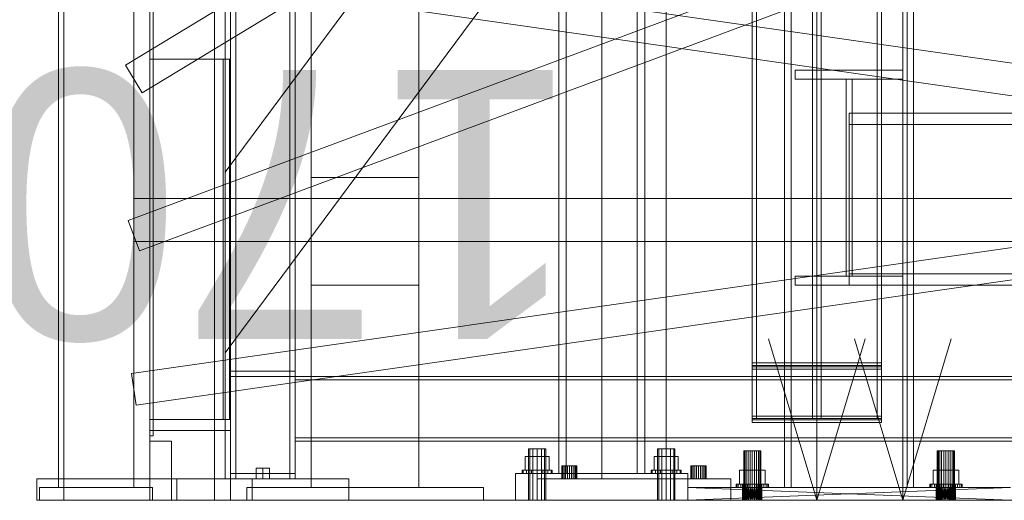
# Model space of a CAD drawing. Header units: millimetres. Extents: x -2233 to 65662, y -50530 to 6847.
# Tile 3 of 256: x -1521 to -606, y -36000 to -35553. Entities that reach past the tile are written whole.
import ezdxf

# ---------------------------------------------------------------- set-up
doc = ezdxf.new("R2010")
doc.units = ezdxf.units.MM
for name, color, linetype, lineweight in [('COTAS_O', 1, 'Continuous', 0), ('frontal_briquetadora', 7, 'Continuous', 0), ('frontal_C01', 7, 'Continuous', 0), ('frontal_C03', 7, 'Continuous', 0), ('frontal_dosificador', 7, 'Continuous', 0), ('frontal_mezcladora', 7, 'Continuous', 0), ('frontal_secador', 7, 'Continuous', 0)]:
    doc.layers.add(name, color=color, linetype=linetype, lineweight=lineweight)
doc.dimstyles.new('R19_100', dxfattribs={"dimtxt": 250, "dimasz": 150, "dimexe": 150, "dimexo": 80, "dimgap": 100, "dimtad": 1, "dimtih": 1, "dimtoh": 1, "dimdsep": 46, "dimcen": 0.09, "dimadec": 0, "dimazin": 0, "dimtfac": 1, "dimtdec": 4, "dimtofl": 0, "dimtmove": 0, "dimatfit": 3, "dimfxl": 1, "dimtolj": 1, "dimtzin": 0, "dimarcsym": 0})

# ---------------------------------------------------------------- blocks, each defined once
blk = doc.blocks.new('DIM_R32_41')
at = {"layer": 'COTAS_O'}
for p, q in [((-1850, -34800), (-1850, -35500)), ((-150, -34800), (-150, -35500)), ((-1850, -35500), (-1700, -35455)), ((-150, -35500), (-300, -35455)), ((-150, -35500), (-1850, -35500)), ((-1850, -35500), (-1700, -35545)), ((-150, -35500), (-300, -35545))]:
    blk.add_line(p, q, dxfattribs=at)
blk.add_text('1700 O', height=250, rotation=180, dxfattribs=at).set_placement((-1000, -35600))
blk = doc.blocks.new('DIM_R32_44')
at = {"layer": 'COTAS_O'}
for p, q in [((-1480, -33670), (-780, -33670)), ((-780, -33670), (-825, -33820)), ((-780, -36000), (-780, -33670)), ((-780, -33670), (-735, -33820)), ((-780, -36000), (-825, -35850)), ((-780, -36000), (-735, -35850)), ((-1480, -36000), (-780, -36000))]:
    blk.add_line(p, q, dxfattribs=at)
blk.add_text('2330 O', height=250, rotation=90, dxfattribs=at).set_placement((-880, -34835))
blk = doc.blocks.new('DIM_R32_45')
at = {"layer": 'COTAS_O'}
for p, q in [((-1480, -35300), (-1330, -35255)), ((490, -35300), (340, -35255)), ((-1480, -36000), (-1480, -35300)), ((-1480, -35300), (490, -35300)), ((-1480, -35300), (-1330, -35345)), ((490, -35300), (340, -35345)), ((490, -36000), (490, -35300))]:
    blk.add_line(p, q, dxfattribs=at)
blk.add_text('1970 O', height=250, dxfattribs=at).set_placement((-495, -35200))
blk = doc.blocks.new('DIM_R32_46')
at = {"layer": 'COTAS_O'}
for p, q in [((-1400, -33000), (-700, -33000)), ((-700, -33000), (-745, -33150)), ((-700, -36000), (-700, -33000)), ((-700, -33000), (-655, -33150)), ((-700, -36000), (-745, -35850)), ((-700, -36000), (-655, -35850)), ((-1400, -36000), (-700, -36000))]:
    blk.add_line(p, q, dxfattribs=at)
blk.add_text('3000 O', height=250, rotation=90, dxfattribs=at).set_placement((-800, -34500))
blk = doc.blocks.new('DIM_R32_47')
at = {"layer": 'COTAS_O'}
for p, q in [((-1400, -35300), (-1250, -35255)), ((1400, -35300), (1250, -35255)), ((-1400, -36000), (-1400, -35300)), ((-1400, -35300), (1400, -35300)), ((-1400, -35300), (-1250, -35345)), ((1400, -35300), (1250, -35345)), ((1400, -36000), (1400, -35300))]:
    blk.add_line(p, q, dxfattribs=at)
blk.add_text('2800 O', height=250, dxfattribs=at).set_placement((0, -35200))

msp = doc.modelspace()

# ---------------------------------------------------------------- linework, layer by layer
at = {"layer": 'frontal_briquetadora'}
for p, q in [((-1480, -35980), (-1480, -34940)), ((-1480, -35980), (-1480, -34950)), ((-1330, -35980), (-1330, -34950)), ((-1330, -35694.962), (-777.418, -34950)), ((-1330, -35862.816), (-720.639, -35041.307)), ((-1330, -35862.816), (-1330, -35694.962)), ((-1505, -36000), (-1505, -35980)), ((-1505, -35980), (-1305, -35980)), ((-1480, -35980), (-1330, -35980)), ((-1305, -36000), (-1305, -35980)), ((-1505, -36000), (-1305, -36000))]:
    msp.add_line(p, q, dxfattribs=at)
at = {"layer": 'frontal_C01'}
for p, q in [((-1020, -35975), (-1020, -33818.588)), ((-1013, -35975), (-1013, -33818.588)), ((-947, -35975), (-947, -33818.588)), ((-940, -35975), (-940, -33818.588)), ((-1046.928, -35952), (-1048, -35952)), ((-1048, -36000), (-1048, -35952)), ((-1044, -35952), (-1046.928, -35952)), ((-1046.928, -36000), (-1046.928, -35952)), ((-1040, -35952), (-1044, -35952)), ((-1044, -36000), (-1044, -35952)), ((-1040, -35952), (-1036, -35952)), ((-1040, -35952), (-1040, -36000)), ((-1036, -35952), (-1033.072, -35952)), ((-1036, -36000), (-1036, -35952)), ((-1033.072, -35952), (-1032, -35952)), ((-1033.072, -36000), (-1033.072, -35952)), ((-1032, -36000), (-1032, -35952)), ((-926.928, -35952), (-928, -35952)), ((-928, -36000), (-928, -35952)), ((-924, -35952), (-926.928, -35952)), ((-926.928, -36000), (-926.928, -35952)), ((-920, -35952), (-924, -35952)), ((-924, -36000), (-924, -35952)), ((-920, -35952), (-916, -35952)), ((-920, -35952), (-920, -36000)), ((-916, -35952), (-913.072, -35952)), ((-916, -36000), (-916, -35952)), ((-913.072, -35952), (-912, -35952)), ((-913.072, -36000), (-913.072, -35952)), ((-912, -36000), (-912, -35952)), ((-1040, -35959.2), (-1051.085, -35959.2)), ((-1051.085, -35972), (-1051.085, -35959.2)), ((-1040, -35959.2), (-1028.915, -35959.2)), ((-1040, -35959.2), (-1040, -35972)), ((-1028.915, -35972), (-1028.915, -35959.2)), ((-920, -35959.2), (-931.085, -35959.2)), ((-931.085, -35972), (-931.085, -35959.2)), ((-920, -35959.2), (-908.915, -35959.2)), ((-920, -35959.2), (-920, -35972)), ((-908.915, -35972), (-908.915, -35959.2)), ((-1060, -35975), (-900, -35975)), ((-1060, -36000), (-1060, -35975)), ((-1052.934, -35972), (-1054, -35972)), ((-1054, -35975), (-1054, -35972)), ((-1052.934, -35975), (-1054, -35975)), ((-1049.899, -35972), (-1052.934, -35972)), ((-1052.934, -35975), (-1052.934, -35972)), ((-1049.899, -35975), (-1052.934, -35975)), ((-1051.085, -35972), (-1040, -35972)), ((-1045.358, -35972), (-1049.899, -35972)), ((-1049.899, -35975), (-1049.899, -35972)), ((-1045.358, -35975), (-1049.899, -35975)), ((-1040, -35972), (-1045.358, -35972)), ((-1045.358, -35975), (-1045.358, -35972)), ((-1045.358, -35975), (-1040, -35975)), ((-1040, -35972), (-1034.642, -35972)), ((-1040, -35972), (-1040, -35975)), ((-1040, -35972), (-1028.915, -35972)), ((-1040, -35975), (-1034.642, -35975)), ((-1034.642, -35972), (-1030.101, -35972)), ((-1034.642, -35975), (-1034.642, -35972)), ((-1034.642, -35975), (-1030.101, -35975)), ((-1030.101, -35972), (-1027.066, -35972)), ((-1030.101, -35975), (-1030.101, -35972)), ((-1030.101, -35975), (-1027.066, -35975)), ((-1027.066, -35972), (-1026, -35972)), ((-1027.066, -35975), (-1027.066, -35972)), ((-1027.066, -35975), (-1026, -35975)), ((-1026, -35975), (-1026, -35972)), ((-1020, -35975), (-1013, -35975)), ((-1013, -35975), (-947, -35975)), ((-947, -35975), (-940, -35975)), ((-932.934, -35972), (-934, -35972)), ((-934, -35975), (-934, -35972)), ((-932.934, -35975), (-934, -35975)), ((-929.899, -35972), (-932.934, -35972)), ((-932.934, -35975), (-932.934, -35972)), ((-929.899, -35975), (-932.934, -35975)), ((-931.085, -35972), (-920, -35972)), ((-925.358, -35972), (-929.899, -35972)), ((-929.899, -35975), (-929.899, -35972)), ((-925.358, -35975), (-929.899, -35975)), ((-920, -35972), (-925.358, -35972)), ((-925.358, -35975), (-925.358, -35972)), ((-925.358, -35975), (-920, -35975)), ((-920, -35972), (-914.642, -35972)), ((-920, -35972), (-920, -35975)), ((-920, -35972), (-908.915, -35972)), ((-920, -35975), (-914.642, -35975)), ((-914.642, -35972), (-910.101, -35972)), ((-914.642, -35975), (-914.642, -35972)), ((-914.642, -35975), (-910.101, -35975)), ((-910.101, -35972), (-907.066, -35972)), ((-910.101, -35975), (-910.101, -35972)), ((-910.101, -35975), (-907.066, -35975)), ((-907.066, -35972), (-906, -35972)), ((-907.066, -35975), (-907.066, -35972)), ((-907.066, -35975), (-906, -35975)), ((-906, -35975), (-906, -35972)), ((-900, -36000), (-900, -35975)), ((-1060, -36000), (-900, -36000)), ((-1046.928, -36000), (-1048, -36000)), ((-1044, -36000), (-1046.928, -36000)), ((-1044, -36000), (-1040, -36000)), ((-1040, -36000), (-1036, -36000)), ((-1036, -36000), (-1033.072, -36000)), ((-1033.072, -36000), (-1032, -36000)), ((-926.928, -36000), (-928, -36000)), ((-924, -36000), (-926.928, -36000)), ((-924, -36000), (-920, -36000)), ((-920, -36000), (-916, -36000)), ((-916, -36000), (-913.072, -36000)), ((-913.072, -36000), (-912, -36000))]:
    msp.add_line(p, q, dxfattribs=at)
at = {"layer": 'frontal_C03'}
for p, q in [((-1485, -35988), (-1485, -33145.961)), ((-1415, -35988), (-1415, -33145.961)), ((-1485, -35988), (-1485, -33824.561)), ((-1415, -35988), (-1415, -33824.561)), ((-1422.787, -35595.6), (1407.213, -33876.74)), ((-1407.213, -35621.241), (1422.787, -33902.381)), ((-1485, -35988), (-1485, -34633.661)), ((-1415, -35988), (-1415, -34633.661)), ((-1420.241, -35740.004), (1409.759, -34684.606)), ((-1409.759, -35768.113), (1420.241, -34712.715)), ((-1485, -35988), (-1485, -35426.891)), ((-1415, -35988), (-1415, -35426.891)), ((-1417.125, -35881.992), (1412.875, -35477.043)), ((1417.125, -35881.992), (-1412.875, -35477.043)), ((1412.875, -35911.689), (-1417.125, -35506.74)), ((-1412.875, -35911.689), (1417.125, -35506.74)), ((-1407.213, -35621.241), (-1422.787, -35595.6)), ((-1415, -35719.294), (1415, -35719.294)), ((-1415, -35759.294), (-1415, -35719.294)), ((-1409.759, -35768.113), (-1420.241, -35740.004)), ((-1415, -35759.294), (1415, -35759.294)), ((-1412.875, -35911.689), (-1417.125, -35881.992)), ((-1502.5, -35988), (-1397.5, -35988)), ((-1502.5, -36000), (-1502.5, -35988)), ((-1485, -35988), (-1415, -35988)), ((-1397.5, -36000), (-1397.5, -35988)), ((-1502.5, -36000), (-1397.5, -36000))]:
    msp.add_line(p, q, dxfattribs=at)
at = {"layer": 'frontal_dosificador'}
for p, q in [((-1250, -35988), (-1250, -33800)), ((-1150, -35988), (-1150, -33800)), ((-1150, -35700), (-1250, -35700)), ((-1250, -35800), (-1250, -35700)), ((-1150, -35800), (-1150, -35700)), ((-1150, -35800), (-1250, -35800)), ((-1090, -35988), (-1310, -35988)), ((-1310, -36000), (-1310, -35988)), ((-1150, -35988), (-1250, -35988)), ((-1090, -36000), (-1090, -35988)), ((-1090, -36000), (-1310, -36000))]:
    msp.add_line(p, q, dxfattribs=at)
at = {"layer": 'frontal_mezcladora'}
for p, q in [((-980, -35980), (-980, -33390)), ((-920, -35980), (-920, -33390)), ((-810, -35988), (-810, -34900)), ((-804, -35988), (-804, -34900)), ((-696, -35988), (-696, -34900)), ((-690, -35988), (-690, -34900)), ((-840, -35872.255), (-840, -35022.255)), ((-840, -35874.749), (-840, -35024.749)), ((-840, -35025.954), (-840, -35875.954)), ((-840, -35028.116), (-840, -35878.116)), ((-836, -35025.954), (-836, -35875.954)), ((-836, -35028.116), (-836, -35878.116)), ((-784, -35875.954), (-784, -35025.954)), ((-784, -35878.116), (-784, -35028.116)), ((-780, -35872.255), (-780, -35022.255)), ((-780, -35874.749), (-780, -35024.749)), ((-780, -35025.954), (-780, -35875.954)), ((-780, -35028.116), (-780, -35878.116)), ((-776, -35025.954), (-776, -35875.954)), ((-776, -35028.116), (-776, -35878.116)), ((-724, -35875.954), (-724, -35025.954)), ((-724, -35878.116), (-724, -35028.116)), ((-720, -35022.255), (-720, -35872.255)), ((-720, -35024.749), (-720, -35874.749)), ((-720, -35875.954), (-720, -35025.954)), ((-720, -35878.116), (-720, -35028.116)), ((-840, -35921.884), (-840, -35071.884)), ((-840, -35924.046), (-840, -35074.046)), ((-836, -35921.884), (-836, -35071.884)), ((-836, -35924.046), (-836, -35074.046)), ((-784, -35071.884), (-784, -35921.884)), ((-784, -35074.046), (-784, -35924.046)), ((-780, -35921.884), (-780, -35071.884)), ((-780, -35924.046), (-780, -35074.046)), ((-776, -35921.884), (-776, -35071.884)), ((-776, -35924.046), (-776, -35074.046)), ((-724, -35071.884), (-724, -35921.884)), ((-724, -35074.046), (-724, -35924.046)), ((-720, -35071.884), (-720, -35921.884)), ((-720, -35074.046), (-720, -35924.046)), ((-840, -35075.251), (-840, -35925.251)), ((-840, -35077.745), (-840, -35927.745)), ((-780, -35075.251), (-780, -35925.251)), ((-780, -35077.745), (-780, -35927.745)), ((-720, -35925.251), (-720, -35075.251)), ((-720, -35927.745), (-720, -35077.745)), ((-800, -35600), (-700, -35600)), ((-800, -35608.5), (-800, -35600)), ((-700, -35608.5), (-700, -35600)), ((-800, -35608.5), (-700, -35608.5)), ((-752.8, -35608.5), (-747.2, -35608.5)), ((-752.8, -35791.5), (-752.8, -35608.5)), ((-747.2, -35791.5), (-747.2, -35608.5)), ((-750, -35640), (750, -35640)), ((-750, -35640), (-750, -35650.5)), ((-750, -35650.5), (750, -35650.5)), ((-750, -35650.5), (-750, -35789.5)), ((-800, -35791.5), (-700, -35791.5)), ((-800, -35800), (-800, -35791.5)), ((-752.8, -35791.5), (-747.2, -35791.5)), ((-750, -35789.5), (750, -35789.5)), ((-750, -35789.5), (-750, -35800)), ((-700, -35800), (-700, -35791.5)), ((-800, -35800), (-700, -35800)), ((-750, -35800), (750, -35800)), ((-780, -35872.255), (-840, -35872.255)), ((-840, -35872.255), (-840, -35875.954)), ((-780, -35874.749), (-840, -35874.749)), ((-840, -35874.749), (-840, -35878.116)), ((-840, -35875.954), (-780, -35875.954)), ((-836, -35875.954), (-840, -35875.954)), ((-840, -35875.954), (-840, -35924.046)), ((-840, -35878.116), (-780, -35878.116)), ((-836, -35878.116), (-840, -35878.116)), ((-840, -35878.116), (-840, -35921.884)), ((-836, -35924.046), (-836, -35875.954)), ((-836, -35921.884), (-836, -35878.116)), ((-780, -35875.954), (-784, -35875.954)), ((-784, -35875.954), (-784, -35924.046)), ((-780, -35878.116), (-784, -35878.116)), ((-784, -35878.116), (-784, -35921.884)), ((-720, -35872.255), (-780, -35872.255)), ((-780, -35872.255), (-780, -35875.954)), ((-720, -35874.749), (-780, -35874.749)), ((-780, -35874.749), (-780, -35878.116)), ((-780, -35875.954), (-720, -35875.954)), ((-776, -35875.954), (-780, -35875.954)), ((-780, -35875.954), (-780, -35924.046)), ((-780, -35878.116), (-720, -35878.116)), ((-776, -35878.116), (-780, -35878.116)), ((-780, -35878.116), (-780, -35921.884)), ((-776, -35924.046), (-776, -35875.954)), ((-776, -35921.884), (-776, -35878.116)), ((-720, -35875.954), (-724, -35875.954)), ((-724, -35875.954), (-724, -35924.046)), ((-720, -35878.116), (-724, -35878.116)), ((-724, -35878.116), (-724, -35921.884)), ((-720, -35875.954), (-720, -35872.255)), ((-720, -35878.116), (-720, -35874.749)), ((-720, -35924.046), (-720, -35875.954)), ((-720, -35921.884), (-720, -35878.116)), ((-780, -35921.884), (-840, -35921.884)), ((-840, -35921.884), (-840, -35925.251)), ((-840, -35921.884), (-836, -35921.884)), ((-780, -35924.046), (-840, -35924.046)), ((-840, -35924.046), (-840, -35927.745)), ((-840, -35924.046), (-836, -35924.046)), ((-840, -35925.251), (-780, -35925.251)), ((-784, -35921.884), (-780, -35921.884)), ((-784, -35924.046), (-780, -35924.046)), ((-720, -35921.884), (-780, -35921.884)), ((-780, -35921.884), (-780, -35925.251)), ((-780, -35921.884), (-776, -35921.884)), ((-720, -35924.046), (-780, -35924.046)), ((-780, -35924.046), (-780, -35927.745)), ((-780, -35924.046), (-776, -35924.046)), ((-780, -35925.251), (-720, -35925.251)), ((-724, -35921.884), (-720, -35921.884)), ((-724, -35924.046), (-720, -35924.046)), ((-720, -35925.251), (-720, -35921.884)), ((-720, -35927.745), (-720, -35924.046)), ((-840, -35927.745), (-780, -35927.745)), ((-780, -35927.745), (-720, -35927.745)), ((-847.727, -35954), (-848, -35954)), ((-848, -36000), (-848, -35954)), ((-846.928, -35954), (-847.727, -35954)), ((-847.727, -36000), (-847.727, -35954)), ((-845.657, -35954), (-846.928, -35954)), ((-846.928, -36000), (-846.928, -35954)), ((-844, -35954), (-845.657, -35954)), ((-845.657, -36000), (-845.657, -35954)), ((-842.071, -35954), (-844, -35954)), ((-844, -36000), (-844, -35954)), ((-840, -35954), (-842.071, -35954)), ((-842.071, -36000), (-842.071, -35954)), ((-840, -35954), (-837.929, -35954)), ((-840, -35954), (-840, -36000)), ((-837.929, -35954), (-836, -35954)), ((-837.929, -36000), (-837.929, -35954)), ((-836, -35954), (-834.343, -35954)), ((-836, -36000), (-836, -35954)), ((-834.343, -35954), (-833.072, -35954)), ((-834.343, -36000), (-834.343, -35954)), ((-833.072, -35954), (-832.273, -35954)), ((-833.072, -36000), (-833.072, -35954)), ((-832.273, -35954), (-832, -35954)), ((-832.273, -36000), (-832.273, -35954)), ((-832, -36000), (-832, -35954)), ((-667.727, -35954), (-668, -35954)), ((-668, -36000), (-668, -35954)), ((-666.928, -35954), (-667.727, -35954)), ((-667.727, -36000), (-667.727, -35954)), ((-665.657, -35954), (-666.928, -35954)), ((-666.928, -36000), (-666.928, -35954)), ((-664, -35954), (-665.657, -35954)), ((-665.657, -36000), (-665.657, -35954)), ((-662.071, -35954), (-664, -35954)), ((-664, -36000), (-664, -35954)), ((-660, -35954), (-662.071, -35954)), ((-662.071, -36000), (-662.071, -35954)), ((-660, -35954), (-657.929, -35954)), ((-660, -35954), (-660, -36000)), ((-657.929, -35954), (-656, -35954)), ((-657.929, -36000), (-657.929, -35954)), ((-656, -35954), (-654.343, -35954)), ((-656, -36000), (-656, -35954)), ((-654.343, -35954), (-653.072, -35954)), ((-654.343, -36000), (-654.343, -35954)), ((-653.072, -35954), (-652.273, -35954)), ((-653.072, -36000), (-653.072, -35954)), ((-652.273, -35954), (-652, -35954)), ((-652.273, -36000), (-652.273, -35954)), ((-652, -36000), (-652, -35954)), ((-1016.761, -35968), (-1017, -35968)), ((-1017, -35980), (-1017, -35968)), ((-1016.062, -35968), (-1016.761, -35968)), ((-1016.761, -35980), (-1016.761, -35968)), ((-1014.95, -35968), (-1016.062, -35968)), ((-1016.062, -35980), (-1016.062, -35968)), ((-1013.5, -35968), (-1014.95, -35968)), ((-1014.95, -35980), (-1014.95, -35968)), ((-1011.812, -35968), (-1013.5, -35968)), ((-1013.5, -35980), (-1013.5, -35968)), ((-1010, -35968), (-1011.812, -35968)), ((-1011.812, -35980), (-1011.812, -35968)), ((-1010, -35968), (-1008.188, -35968)), ((-1010, -35968), (-1010, -35980)), ((-1008.188, -35968), (-1006.5, -35968)), ((-1008.188, -35980), (-1008.188, -35968)), ((-1006.5, -35968), (-1005.05, -35968)), ((-1006.5, -35980), (-1006.5, -35968)), ((-1005.05, -35968), (-1003.938, -35968)), ((-1005.05, -35980), (-1005.05, -35968)), ((-1003.938, -35968), (-1003.239, -35968)), ((-1003.938, -35980), (-1003.938, -35968)), ((-1003.239, -35968), (-1003, -35968)), ((-1003.239, -35980), (-1003.239, -35968)), ((-1003, -35980), (-1003, -35968)), ((-896.761, -35968), (-897, -35968)), ((-897, -35980), (-897, -35968)), ((-896.062, -35968), (-896.761, -35968)), ((-896.761, -35980), (-896.761, -35968)), ((-894.95, -35968), (-896.062, -35968)), ((-896.062, -35980), (-896.062, -35968)), ((-893.5, -35968), (-894.95, -35968)), ((-894.95, -35980), (-894.95, -35968)), ((-891.812, -35968), (-893.5, -35968)), ((-893.5, -35980), (-893.5, -35968)), ((-890, -35968), (-891.812, -35968)), ((-891.812, -35980), (-891.812, -35968)), ((-890, -35968), (-888.188, -35968)), ((-890, -35968), (-890, -35980)), ((-888.188, -35968), (-886.5, -35968)), ((-888.188, -35980), (-888.188, -35968)), ((-886.5, -35968), (-885.05, -35968)), ((-886.5, -35980), (-886.5, -35968)), ((-885.05, -35968), (-883.938, -35968)), ((-885.05, -35980), (-885.05, -35968)), ((-883.938, -35968), (-883.239, -35968)), ((-883.938, -35980), (-883.938, -35968)), ((-883.239, -35968), (-883, -35968)), ((-883.239, -35980), (-883.239, -35968)), ((-883, -35980), (-883, -35968)), ((-1040, -35980), (-860, -35980)), ((-1040, -36000), (-1040, -35980)), ((-1016.761, -35980), (-1017, -35980)), ((-1016.062, -35980), (-1016.761, -35980)), ((-1014.95, -35980), (-1016.062, -35980)), ((-1013.5, -35980), (-1014.95, -35980)), ((-1011.812, -35980), (-1013.5, -35980)), ((-1010, -35980), (-1011.812, -35980)), ((-1008.188, -35980), (-1010, -35980)), ((-1008.188, -35980), (-1006.5, -35980)), ((-1006.5, -35980), (-1005.05, -35980)), ((-1005.05, -35980), (-1003.938, -35980)), ((-1003.938, -35980), (-1003.239, -35980)), ((-1003.239, -35980), (-1003, -35980)), ((-980, -35980), (-920, -35980)), ((-896.761, -35980), (-897, -35980)), ((-896.062, -35980), (-896.761, -35980)), ((-894.95, -35980), (-896.062, -35980)), ((-893.5, -35980), (-894.95, -35980)), ((-891.812, -35980), (-893.5, -35980)), ((-890, -35980), (-891.812, -35980)), ((-888.188, -35980), (-890, -35980)), ((-888.188, -35980), (-886.5, -35980)), ((-886.5, -35980), (-885.05, -35980)), ((-885.05, -35980), (-883.938, -35980)), ((-883.938, -35980), (-883.239, -35980)), ((-883.239, -35980), (-883, -35980)), ((-860, -36000), (-860, -35980)), ((-851.994, -35985), (-851.994, -35972)), ((-851.994, -35972), (-840, -35972)), ((-851.994, -35972), (-846.928, -35972)), ((-840, -35972), (-846.928, -35972)), ((-846.928, -35972), (-846.928, -35985)), ((-828.006, -35972), (-840, -35972)), ((-840, -35972), (-840, -35985)), ((-840, -35972), (-833.072, -35972)), ((-833.072, -35972), (-833.072, -35985)), ((-828.006, -35972), (-833.072, -35972)), ((-828.006, -35985), (-828.006, -35972)), ((-671.994, -35985), (-671.994, -35972)), ((-671.994, -35972), (-660, -35972)), ((-671.994, -35972), (-666.928, -35972)), ((-660, -35972), (-666.928, -35972)), ((-666.928, -35972), (-666.928, -35985)), ((-648.006, -35972), (-660, -35972)), ((-660, -35972), (-660, -35985)), ((-660, -35972), (-653.072, -35972)), ((-653.072, -35972), (-653.072, -35985)), ((-648.006, -35972), (-653.072, -35972)), ((-648.006, -35985), (-648.006, -35972)), ((-660, -35988), (-900, -35988)), ((-900, -35988), (-661.756, -35988)), ((-900, -35988), (-840, -35988)), ((-838.244, -35988), (-900, -35988)), ((-900, -35988), (-841.756, -35988)), ((-600, -35988), (-900, -35988)), ((-900, -35988), (-663.444, -35988)), ((-836.556, -35988), (-900, -35988)), ((-900, -35988), (-843.444, -35988)), ((-900, -35988), (-665, -35988)), ((-835, -35988), (-900, -35988)), ((-900, -35988), (-845, -35988)), ((-900, -35988), (-666.364, -35988)), ((-900, -35988), (-846.364, -35988)), ((-900, -35988), (-667.483, -35988)), ((-900, -35988), (-847.483, -35988)), ((-900, -35988), (-668.315, -35988)), ((-900, -35988), (-848.315, -35988)), ((-900, -35988), (-668.827, -35988)), ((-900, -35988), (-848.827, -35988)), ((-900, -35988), (-669, -35988)), ((-900, -35988), (-849, -35988)), ((-658.244, -35988), (-900, -35988)), ((-900, -36000), (-900, -35988)), ((-600, -36000), (-900, -35988)), ((-900, -36000), (-600, -35988)), ((-855, -35988), (-855, -35985)), ((-855, -35985), (-854.489, -35985)), ((-855, -35985), (-849, -35985)), ((-854.489, -35988), (-855, -35988)), ((-849, -35988), (-855, -35988)), ((-854.489, -35988), (-854.489, -35985)), ((-854.489, -35985), (-852.99, -35985)), ((-854.489, -35985), (-848.693, -35985)), ((-852.99, -35988), (-854.489, -35988)), ((-848.693, -35988), (-854.489, -35988)), ((-852.99, -35988), (-852.99, -35985)), ((-852.99, -35985), (-850.607, -35985)), ((-852.99, -35985), (-847.794, -35985)), ((-850.607, -35988), (-852.99, -35988)), ((-847.794, -35988), (-852.99, -35988)), ((-840, -35985), (-851.994, -35985)), ((-846.928, -35985), (-851.994, -35985)), ((-850.607, -35988), (-850.607, -35985)), ((-850.607, -35985), (-847.5, -35985)), ((-850.607, -35985), (-846.364, -35985)), ((-847.5, -35988), (-850.607, -35988)), ((-846.364, -35988), (-850.607, -35988)), ((-848.693, -35985), (-849, -35985)), ((-849, -35985), (-849, -35988)), ((-849, -35988), (-848.827, -35988)), ((-840, -35988), (-849, -35988)), ((-841.756, -35988), (-849, -35988)), ((-843.444, -35988), (-849, -35988)), ((-845, -35988), (-849, -35988)), ((-846.364, -35988), (-849, -35988)), ((-847.483, -35988), (-849, -35988)), ((-849, -36000), (-848.827, -35988)), ((-849, -36000), (-849, -35988)), ((-848.827, -36000), (-849, -35988)), ((-849, -35988), (-848.693, -35988)), ((-848.827, -35988), (-848.315, -35988)), ((-840, -35988), (-848.827, -35988)), ((-848.827, -36000), (-848.315, -35988)), ((-848.827, -36000), (-848.827, -35988)), ((-848.315, -36000), (-848.827, -35988)), ((-847.794, -35985), (-848.693, -35985)), ((-848.693, -35985), (-848.693, -35988)), ((-848.693, -35988), (-847.794, -35988)), ((-848.315, -35988), (-847.483, -35988)), ((-840, -35988), (-848.315, -35988)), ((-848.315, -36000), (-847.483, -35988)), ((-848.315, -36000), (-848.315, -35988)), ((-847.483, -36000), (-848.315, -35988)), ((-846.364, -35985), (-847.794, -35985)), ((-847.794, -35985), (-847.794, -35988)), ((-847.794, -35988), (-846.364, -35988)), ((-847.5, -35988), (-847.5, -35985)), ((-847.5, -35985), (-843.882, -35985)), ((-847.5, -35985), (-844.5, -35985)), ((-843.882, -35988), (-847.5, -35988)), ((-844.5, -35988), (-847.5, -35988)), ((-847.483, -35988), (-846.364, -35988)), ((-840, -35988), (-847.483, -35988)), ((-847.483, -36000), (-846.364, -35988)), ((-847.483, -36000), (-847.483, -35988)), ((-846.364, -36000), (-847.483, -35988)), ((-846.928, -35985), (-840, -35985)), ((-844.5, -35985), (-846.364, -35985)), ((-846.364, -35985), (-846.364, -35988)), ((-846.364, -35988), (-845, -35988)), ((-840, -35988), (-846.364, -35988)), ((-846.364, -36000), (-845, -35988)), ((-846.364, -36000), (-846.364, -35988)), ((-845, -36000), (-846.364, -35988)), ((-846.364, -35988), (-844.5, -35988)), ((-845, -35988), (-843.444, -35988)), ((-840, -35988), (-845, -35988)), ((-845, -36000), (-843.444, -35988)), ((-845, -36000), (-845, -35988)), ((-843.444, -36000), (-845, -35988)), ((-842.329, -35985), (-844.5, -35985)), ((-844.5, -35985), (-844.5, -35988)), ((-844.5, -35988), (-842.329, -35988)), ((-843.882, -35988), (-843.882, -35985)), ((-843.882, -35985), (-840, -35985)), ((-843.882, -35985), (-842.329, -35985)), ((-840, -35988), (-843.882, -35988)), ((-842.329, -35988), (-843.882, -35988)), ((-843.444, -35988), (-841.756, -35988)), ((-840, -35988), (-843.444, -35988)), ((-843.444, -36000), (-841.756, -35988)), ((-843.444, -36000), (-843.444, -35988)), ((-841.756, -36000), (-843.444, -35988)), ((-840, -35985), (-842.329, -35985)), ((-842.329, -35985), (-842.329, -35988)), ((-842.329, -35988), (-840, -35988)), ((-841.756, -35988), (-840, -35988)), ((-841.756, -36000), (-840, -35988)), ((-841.756, -36000), (-841.756, -35988)), ((-840, -36000), (-841.756, -35988)), ((-836.118, -35985), (-840, -35985)), ((-840, -35985), (-840, -35988)), ((-840, -35985), (-837.671, -35985)), ((-840, -35985), (-828.006, -35985)), ((-833.072, -35985), (-840, -35985)), ((-840, -35988), (-838.244, -35988)), ((-840, -35988), (-836.556, -35988)), ((-840, -35988), (-835, -35988)), ((-840, -35988), (-833.636, -35988)), ((-840, -35988), (-832.517, -35988)), ((-840, -35988), (-831.685, -35988)), ((-840, -35988), (-831.173, -35988)), ((-840, -35988), (-831, -35988)), ((-840, -35988), (-840, -36000)), ((-838.244, -36000), (-840, -35988)), ((-840, -36000), (-838.244, -35988)), ((-840, -35988), (-836.118, -35988)), ((-837.671, -35988), (-840, -35988)), ((-838.244, -35988), (-836.556, -35988)), ((-838.244, -35988), (-831, -35988)), ((-838.244, -36000), (-838.244, -35988)), ((-836.556, -36000), (-838.244, -35988)), ((-838.244, -36000), (-836.556, -35988)), ((-837.671, -35985), (-837.671, -35988)), ((-836.118, -35985), (-837.671, -35985)), ((-837.671, -35985), (-835.5, -35985)), ((-837.671, -35988), (-836.118, -35988)), ((-835.5, -35988), (-837.671, -35988)), ((-836.556, -35988), (-835, -35988)), ((-836.556, -35988), (-831, -35988)), ((-836.556, -36000), (-836.556, -35988)), ((-835, -36000), (-836.556, -35988)), ((-836.556, -36000), (-835, -35988)), ((-836.118, -35988), (-836.118, -35985)), ((-832.5, -35985), (-836.118, -35985)), ((-836.118, -35988), (-832.5, -35988)), ((-835.5, -35985), (-835.5, -35988)), ((-832.5, -35985), (-835.5, -35985)), ((-835.5, -35985), (-833.636, -35985)), ((-835.5, -35988), (-832.5, -35988)), ((-833.636, -35988), (-835.5, -35988)), ((-833.636, -35988), (-835, -35988)), ((-835, -35988), (-831, -35988)), ((-835, -35988), (-666.364, -35988)), ((-660, -35988), (-835, -35988)), ((-835, -36000), (-835, -35988)), ((-833.636, -36000), (-835, -35988)), ((-835, -36000), (-833.636, -35988)), ((-833.636, -35985), (-833.636, -35988)), ((-829.393, -35985), (-833.636, -35985)), ((-833.636, -35985), (-832.206, -35985)), ((-832.517, -35988), (-833.636, -35988)), ((-833.636, -35988), (-831, -35988)), ((-833.636, -35988), (-666.364, -35988)), ((-833.636, -35988), (-669, -35988)), ((-833.636, -35988), (-668.827, -35988)), ((-833.636, -35988), (-668.315, -35988)), ((-833.636, -35988), (-667.483, -35988)), ((-660, -35988), (-833.636, -35988)), ((-833.636, -36000), (-833.636, -35988)), ((-832.517, -36000), (-833.636, -35988)), ((-833.636, -36000), (-832.517, -35988)), ((-833.636, -35988), (-829.393, -35988)), ((-832.206, -35988), (-833.636, -35988)), ((-833.072, -35985), (-828.006, -35985)), ((-831.685, -35988), (-832.517, -35988)), ((-832.517, -35988), (-831, -35988)), ((-832.517, -35988), (-666.364, -35988)), ((-660, -35988), (-832.517, -35988)), ((-832.517, -36000), (-832.517, -35988)), ((-831.685, -36000), (-832.517, -35988)), ((-832.517, -36000), (-831.685, -35988)), ((-832.5, -35988), (-832.5, -35985)), ((-829.393, -35985), (-832.5, -35985)), ((-832.5, -35988), (-829.393, -35988)), ((-832.206, -35985), (-832.206, -35988)), ((-827.01, -35985), (-832.206, -35985)), ((-832.206, -35985), (-831.307, -35985)), ((-832.206, -35988), (-827.01, -35988)), ((-831.307, -35988), (-832.206, -35988)), ((-831.173, -35988), (-831.685, -35988)), ((-831.685, -35988), (-831, -35988)), ((-831.685, -35988), (-666.364, -35988)), ((-660, -35988), (-831.685, -35988)), ((-831.685, -36000), (-831.685, -35988)), ((-831.173, -36000), (-831.685, -35988)), ((-831.685, -36000), (-831.173, -35988)), ((-831.307, -35985), (-831.307, -35988)), ((-825.511, -35985), (-831.307, -35985)), ((-831.307, -35985), (-831, -35985)), ((-831.307, -35988), (-825.511, -35988)), ((-831, -35988), (-831.307, -35988)), ((-831, -35988), (-831.173, -35988)), ((-831.173, -35988), (-666.364, -35988)), ((-831.173, -35988), (-660, -35988)), ((-831.173, -36000), (-831.173, -35988)), ((-831, -36000), (-831.173, -35988)), ((-831.173, -36000), (-831, -35988)), ((-831, -35985), (-831, -35988)), ((-825, -35985), (-831, -35985)), ((-831, -35988), (-666.364, -35988)), ((-831, -35988), (-665, -35988)), ((-831, -35988), (-663.444, -35988)), ((-831, -35988), (-661.756, -35988)), ((-831, -35988), (-660, -35988)), ((-831, -36000), (-831, -35988)), ((-831, -35988), (-825, -35988)), ((-829.393, -35988), (-829.393, -35985)), ((-827.01, -35985), (-829.393, -35985)), ((-829.393, -35988), (-827.01, -35988)), ((-827.01, -35988), (-827.01, -35985)), ((-825.511, -35985), (-827.01, -35985)), ((-827.01, -35988), (-825.511, -35988)), ((-825.511, -35988), (-825.511, -35985)), ((-825, -35985), (-825.511, -35985)), ((-825.511, -35988), (-825, -35988)), ((-825, -35988), (-825, -35985)), ((-810, -35988), (-804, -35988)), ((-804, -35988), (-696, -35988)), ((-696, -35988), (-690, -35988)), ((-675, -35988), (-675, -35985)), ((-675, -35985), (-674.489, -35985)), ((-675, -35985), (-669, -35985)), ((-674.489, -35988), (-675, -35988)), ((-669, -35988), (-675, -35988)), ((-674.489, -35988), (-674.489, -35985)), ((-674.489, -35985), (-672.99, -35985)), ((-674.489, -35985), (-668.693, -35985)), ((-672.99, -35988), (-674.489, -35988)), ((-668.693, -35988), (-674.489, -35988)), ((-672.99, -35988), (-672.99, -35985)), ((-672.99, -35985), (-670.607, -35985)), ((-672.99, -35985), (-667.794, -35985)), ((-670.607, -35988), (-672.99, -35988)), ((-667.794, -35988), (-672.99, -35988)), ((-660, -35985), (-671.994, -35985)), ((-666.928, -35985), (-671.994, -35985)), ((-670.607, -35988), (-670.607, -35985)), ((-670.607, -35985), (-667.5, -35985)), ((-670.607, -35985), (-666.364, -35985)), ((-667.5, -35988), (-670.607, -35988)), ((-666.364, -35988), (-670.607, -35988)), ((-668.693, -35985), (-669, -35985)), ((-669, -35985), (-669, -35988)), ((-669, -35988), (-668.827, -35988)), ((-660, -35988), (-669, -35988)), ((-661.756, -35988), (-669, -35988)), ((-663.444, -35988), (-669, -35988)), ((-665, -35988), (-669, -35988)), ((-666.364, -35988), (-669, -35988)), ((-669, -36000), (-668.827, -35988)), ((-669, -36000), (-669, -35988)), ((-668.827, -36000), (-669, -35988)), ((-669, -35988), (-668.693, -35988)), ((-668.827, -35988), (-668.315, -35988)), ((-660, -35988), (-668.827, -35988)), ((-668.827, -36000), (-668.315, -35988)), ((-668.827, -36000), (-668.827, -35988)), ((-668.315, -36000), (-668.827, -35988)), ((-667.794, -35985), (-668.693, -35985)), ((-668.693, -35985), (-668.693, -35988)), ((-668.693, -35988), (-667.794, -35988)), ((-668.315, -35988), (-667.483, -35988)), ((-660, -35988), (-668.315, -35988)), ((-668.315, -36000), (-667.483, -35988)), ((-668.315, -36000), (-668.315, -35988)), ((-667.483, -36000), (-668.315, -35988)), ((-666.364, -35985), (-667.794, -35985)), ((-667.794, -35985), (-667.794, -35988)), ((-667.794, -35988), (-666.364, -35988)), ((-667.5, -35988), (-667.5, -35985)), ((-667.5, -35985), (-663.882, -35985)), ((-667.5, -35985), (-664.5, -35985)), ((-663.882, -35988), (-667.5, -35988)), ((-664.5, -35988), (-667.5, -35988)), ((-667.483, -35988), (-666.364, -35988)), ((-660, -35988), (-667.483, -35988)), ((-667.483, -36000), (-666.364, -35988)), ((-667.483, -36000), (-667.483, -35988)), ((-666.364, -36000), (-667.483, -35988)), ((-666.928, -35985), (-660, -35985)), ((-664.5, -35985), (-666.364, -35985)), ((-666.364, -35985), (-666.364, -35988)), ((-666.364, -35988), (-665, -35988)), ((-660, -35988), (-666.364, -35988)), ((-666.364, -36000), (-665, -35988)), ((-666.364, -36000), (-666.364, -35988)), ((-665, -36000), (-666.364, -35988)), ((-666.364, -35988), (-664.5, -35988)), ((-665, -35988), (-663.444, -35988)), ((-660, -35988), (-665, -35988)), ((-665, -36000), (-663.444, -35988)), ((-665, -36000), (-665, -35988)), ((-663.444, -36000), (-665, -35988)), ((-662.329, -35985), (-664.5, -35985)), ((-664.5, -35985), (-664.5, -35988)), ((-664.5, -35988), (-662.329, -35988)), ((-663.882, -35988), (-663.882, -35985)), ((-663.882, -35985), (-660, -35985)), ((-663.882, -35985), (-662.329, -35985)), ((-660, -35988), (-663.882, -35988)), ((-662.329, -35988), (-663.882, -35988)), ((-663.444, -35988), (-661.756, -35988)), ((-660, -35988), (-663.444, -35988)), ((-663.444, -36000), (-661.756, -35988)), ((-663.444, -36000), (-663.444, -35988)), ((-661.756, -36000), (-663.444, -35988)), ((-660, -35985), (-662.329, -35985)), ((-662.329, -35985), (-662.329, -35988)), ((-662.329, -35988), (-660, -35988)), ((-661.756, -35988), (-660, -35988)), ((-661.756, -36000), (-660, -35988)), ((-661.756, -36000), (-661.756, -35988)), ((-660, -36000), (-661.756, -35988)), ((-656.118, -35985), (-660, -35985)), ((-660, -35985), (-660, -35988)), ((-660, -35985), (-657.671, -35985)), ((-660, -35985), (-648.006, -35985)), ((-653.072, -35985), (-660, -35985)), ((-660, -35988), (-658.244, -35988)), ((-660, -35988), (-600, -35988)), ((-660, -35988), (-660, -36000)), ((-658.244, -36000), (-660, -35988)), ((-660, -36000), (-658.244, -35988)), ((-660, -35988), (-656.118, -35988)), ((-657.671, -35988), (-660, -35988)), ((-658.244, -35988), (-600, -35988)), ((-656.556, -35988), (-658.244, -35988)), ((-658.244, -35988), (-655, -35988)), ((-658.244, -35988), (-653.636, -35988)), ((-658.244, -35988), (-652.517, -35988)), ((-658.244, -35988), (-651.685, -35988)), ((-658.244, -35988), (-651.173, -35988)), ((-658.244, -35988), (-651, -35988)), ((-658.244, -36000), (-658.244, -35988)), ((-656.556, -36000), (-658.244, -35988)), ((-658.244, -36000), (-656.556, -35988)), ((-657.671, -35985), (-657.671, -35988)), ((-656.118, -35985), (-657.671, -35985)), ((-657.671, -35985), (-655.5, -35985)), ((-657.671, -35988), (-656.118, -35988)), ((-655.5, -35988), (-657.671, -35988)), ((-656.556, -35988), (-600, -35988)), ((-655, -35988), (-656.556, -35988)), ((-656.556, -35988), (-651, -35988)), ((-656.556, -36000), (-656.556, -35988)), ((-655, -36000), (-656.556, -35988)), ((-656.556, -36000), (-655, -35988)), ((-656.118, -35988), (-656.118, -35985)), ((-652.5, -35985), (-656.118, -35985)), ((-656.118, -35988), (-652.5, -35988)), ((-655.5, -35985), (-655.5, -35988)), ((-652.5, -35985), (-655.5, -35985)), ((-655.5, -35985), (-653.636, -35985)), ((-655.5, -35988), (-652.5, -35988)), ((-653.636, -35988), (-655.5, -35988)), ((-655, -35988), (-600, -35988)), ((-653.636, -35988), (-655, -35988)), ((-655, -35988), (-651, -35988)), ((-655, -36000), (-655, -35988)), ((-653.636, -36000), (-655, -35988)), ((-655, -36000), (-653.636, -35988)), ((-653.636, -35985), (-653.636, -35988)), ((-649.393, -35985), (-653.636, -35985)), ((-653.636, -35985), (-652.206, -35985)), ((-653.636, -35988), (-600, -35988)), ((-652.517, -35988), (-653.636, -35988)), ((-653.636, -35988), (-651, -35988)), ((-653.636, -36000), (-653.636, -35988)), ((-652.517, -36000), (-653.636, -35988)), ((-653.636, -36000), (-652.517, -35988)), ((-653.636, -35988), (-649.393, -35988)), ((-652.206, -35988), (-653.636, -35988)), ((-653.072, -35985), (-648.006, -35985)), ((-652.517, -35988), (-600, -35988)), ((-651.685, -35988), (-652.517, -35988)), ((-652.517, -35988), (-651, -35988)), ((-652.517, -36000), (-652.517, -35988)), ((-651.685, -36000), (-652.517, -35988)), ((-652.517, -36000), (-651.685, -35988)), ((-652.5, -35988), (-652.5, -35985)), ((-649.393, -35985), (-652.5, -35985)), ((-652.5, -35988), (-649.393, -35988)), ((-652.206, -35985), (-652.206, -35988)), ((-647.01, -35985), (-652.206, -35985)), ((-652.206, -35985), (-651.307, -35985)), ((-652.206, -35988), (-647.01, -35988)), ((-651.307, -35988), (-652.206, -35988)), ((-651.685, -35988), (-600, -35988)), ((-651.173, -35988), (-651.685, -35988)), ((-651.685, -36000), (-651.685, -35988)), ((-651.173, -36000), (-651.685, -35988)), ((-651.685, -36000), (-651.173, -35988)), ((-651.307, -35985), (-651.307, -35988)), ((-645.511, -35985), (-651.307, -35985)), ((-651.307, -35985), (-651, -35985)), ((-651.307, -35988), (-645.511, -35988)), ((-651, -35988), (-651.307, -35988)), ((-651.173, -35988), (-600, -35988)), ((-651, -35988), (-651.173, -35988)), ((-651.173, -36000), (-651.173, -35988)), ((-651, -36000), (-651.173, -35988)), ((-651.173, -36000), (-651, -35988)), ((-651, -35985), (-651, -35988)), ((-645, -35985), (-651, -35985)), ((-651, -35988), (-600, -35988)), ((-651, -36000), (-651, -35988)), ((-651, -35988), (-645, -35988)), ((-649.393, -35988), (-649.393, -35985)), ((-647.01, -35985), (-649.393, -35985)), ((-649.393, -35988), (-647.01, -35988)), ((-647.01, -35988), (-647.01, -35985)), ((-645.511, -35985), (-647.01, -35985)), ((-647.01, -35988), (-645.511, -35988)), ((-645.511, -35988), (-645.511, -35985)), ((-645, -35985), (-645.511, -35985)), ((-645.511, -35988), (-645, -35988)), ((-645, -35988), (-645, -35985)), ((-1040, -36000), (-860, -36000)), ((-900, -36000), (-660, -36000)), ((-661.756, -36000), (-900, -36000)), ((-840, -36000), (-900, -36000)), ((-900, -36000), (-838.244, -36000)), ((-841.756, -36000), (-900, -36000)), ((-900, -36000), (-600, -36000)), ((-663.444, -36000), (-900, -36000)), ((-900, -36000), (-836.556, -36000)), ((-843.444, -36000), (-900, -36000)), ((-665, -36000), (-900, -36000)), ((-900, -36000), (-835, -36000)), ((-845, -36000), (-900, -36000)), ((-666.364, -36000), (-900, -36000)), ((-846.364, -36000), (-900, -36000)), ((-667.483, -36000), (-900, -36000)), ((-847.483, -36000), (-900, -36000)), ((-668.315, -36000), (-900, -36000)), ((-848.315, -36000), (-900, -36000)), ((-668.827, -36000), (-900, -36000)), ((-848.827, -36000), (-900, -36000)), ((-669, -36000), (-900, -36000)), ((-849, -36000), (-900, -36000)), ((-900, -36000), (-658.244, -36000)), ((-848.827, -36000), (-849, -36000)), ((-849, -36000), (-840, -36000)), ((-849, -36000), (-841.756, -36000)), ((-849, -36000), (-843.444, -36000)), ((-849, -36000), (-845, -36000)), ((-849, -36000), (-846.364, -36000)), ((-849, -36000), (-847.483, -36000)), ((-848.315, -36000), (-848.827, -36000)), ((-848.827, -36000), (-840, -36000)), ((-847.483, -36000), (-848.315, -36000)), ((-848.315, -36000), (-840, -36000)), ((-847.727, -36000), (-848, -36000)), ((-846.928, -36000), (-847.727, -36000)), ((-846.364, -36000), (-847.483, -36000)), ((-847.483, -36000), (-840, -36000)), ((-845.657, -36000), (-846.928, -36000)), ((-845, -36000), (-846.364, -36000)), ((-846.364, -36000), (-840, -36000)), ((-844, -36000), (-845.657, -36000)), ((-843.444, -36000), (-845, -36000)), ((-845, -36000), (-840, -36000)), ((-842.071, -36000), (-844, -36000)), ((-841.756, -36000), (-843.444, -36000)), ((-843.444, -36000), (-840, -36000)), ((-842.071, -36000), (-840, -36000)), ((-840, -36000), (-841.756, -36000)), ((-838.244, -36000), (-840, -36000)), ((-836.556, -36000), (-840, -36000)), ((-835, -36000), (-840, -36000)), ((-833.636, -36000), (-840, -36000)), ((-832.517, -36000), (-840, -36000)), ((-831.685, -36000), (-840, -36000)), ((-831.173, -36000), (-840, -36000)), ((-831, -36000), (-840, -36000)), ((-840, -36000), (-837.929, -36000)), ((-836.556, -36000), (-838.244, -36000)), ((-831, -36000), (-838.244, -36000)), ((-837.929, -36000), (-836, -36000)), ((-835, -36000), (-836.556, -36000)), ((-831, -36000), (-836.556, -36000)), ((-836, -36000), (-834.343, -36000)), ((-835, -36000), (-833.636, -36000)), ((-831, -36000), (-835, -36000)), ((-666.364, -36000), (-835, -36000)), ((-835, -36000), (-660, -36000)), ((-834.343, -36000), (-833.072, -36000)), ((-833.636, -36000), (-832.517, -36000)), ((-831, -36000), (-833.636, -36000)), ((-666.364, -36000), (-833.636, -36000)), ((-669, -36000), (-833.636, -36000)), ((-668.827, -36000), (-833.636, -36000)), ((-668.315, -36000), (-833.636, -36000)), ((-667.483, -36000), (-833.636, -36000)), ((-833.636, -36000), (-660, -36000)), ((-833.072, -36000), (-832.273, -36000)), ((-832.517, -36000), (-831.685, -36000)), ((-831, -36000), (-832.517, -36000)), ((-666.364, -36000), (-832.517, -36000)), ((-832.517, -36000), (-660, -36000)), ((-832.273, -36000), (-832, -36000)), ((-831.685, -36000), (-831.173, -36000)), ((-831, -36000), (-831.685, -36000)), ((-666.364, -36000), (-831.685, -36000)), ((-831.685, -36000), (-660, -36000)), ((-831.173, -36000), (-831, -36000)), ((-666.364, -36000), (-831.173, -36000)), ((-660, -36000), (-831.173, -36000)), ((-666.364, -36000), (-831, -36000)), ((-665, -36000), (-831, -36000)), ((-663.444, -36000), (-831, -36000)), ((-661.756, -36000), (-831, -36000)), ((-660, -36000), (-831, -36000)), ((-668.827, -36000), (-669, -36000)), ((-669, -36000), (-660, -36000)), ((-669, -36000), (-661.756, -36000)), ((-669, -36000), (-663.444, -36000)), ((-669, -36000), (-665, -36000)), ((-669, -36000), (-666.364, -36000)), ((-668.315, -36000), (-668.827, -36000)), ((-668.827, -36000), (-660, -36000)), ((-667.483, -36000), (-668.315, -36000)), ((-668.315, -36000), (-660, -36000)), ((-667.727, -36000), (-668, -36000)), ((-666.928, -36000), (-667.727, -36000)), ((-666.364, -36000), (-667.483, -36000)), ((-667.483, -36000), (-660, -36000)), ((-665.657, -36000), (-666.928, -36000)), ((-665, -36000), (-666.364, -36000)), ((-666.364, -36000), (-660, -36000)), ((-664, -36000), (-665.657, -36000)), ((-663.444, -36000), (-665, -36000)), ((-665, -36000), (-660, -36000)), ((-662.071, -36000), (-664, -36000)), ((-661.756, -36000), (-663.444, -36000)), ((-663.444, -36000), (-660, -36000)), ((-662.071, -36000), (-660, -36000)), ((-660, -36000), (-661.756, -36000)), ((-658.244, -36000), (-660, -36000)), ((-600, -36000), (-660, -36000)), ((-660, -36000), (-657.929, -36000)), ((-600, -36000), (-658.244, -36000)), ((-658.244, -36000), (-656.556, -36000)), ((-655, -36000), (-658.244, -36000)), ((-653.636, -36000), (-658.244, -36000)), ((-652.517, -36000), (-658.244, -36000)), ((-651.685, -36000), (-658.244, -36000)), ((-651.173, -36000), (-658.244, -36000)), ((-651, -36000), (-658.244, -36000)), ((-657.929, -36000), (-656, -36000)), ((-600, -36000), (-656.556, -36000)), ((-656.556, -36000), (-655, -36000)), ((-651, -36000), (-656.556, -36000)), ((-656, -36000), (-654.343, -36000)), ((-600, -36000), (-655, -36000)), ((-655, -36000), (-653.636, -36000)), ((-651, -36000), (-655, -36000)), ((-654.343, -36000), (-653.072, -36000)), ((-600, -36000), (-653.636, -36000)), ((-653.636, -36000), (-652.517, -36000)), ((-651, -36000), (-653.636, -36000)), ((-653.072, -36000), (-652.273, -36000)), ((-600, -36000), (-652.517, -36000)), ((-652.517, -36000), (-651.685, -36000)), ((-651, -36000), (-652.517, -36000)), ((-652.273, -36000), (-652, -36000)), ((-600, -36000), (-651.685, -36000)), ((-651.685, -36000), (-651.173, -36000)), ((-600, -36000), (-651.173, -36000)), ((-651.173, -36000), (-651, -36000)), ((-600, -36000), (-651, -36000))]:
    msp.add_line(p, q, dxfattribs=at)
at = {"layer": 'frontal_secador'}
for p, q in [((-1400, -36000), (-1400, -33000)), ((-1340, -36000), (-1340, -33000)), ((-1400, -36000), (-1400, -33075)), ((-1400, -35590), (-1400, -33075)), ((-1400, -35940), (-1400, -33075)), ((-1397, -35940), (-1397, -33075)), ((-1325, -36000), (-1325, -33075)), ((-1325, -35590), (-1325, -33075)), ((-1325, -35980), (-1325, -33075)), ((-1320, -35980), (-1320, -33075)), ((-1270, -35980), (-1270, -33075)), ((-1265, -35980), (-1265, -33075)), ((-1400, -36000), (-1400, -33250)), ((-1400, -36000), (-1400, -35100)), ((-1400, -35590), (-1325, -35590)), ((-1400, -35925), (-1400, -35590)), ((-1332, -35590), (-1326, -35590)), ((-1332, -35925), (-1332, -35590)), ((-1326, -35925), (-1326, -35590)), ((-1325, -35925), (-1325, -35590)), ((-1325, -35880), (-1265, -35880)), ((-1325, -35885), (-1325, -35880)), ((-1265, -35885), (-1265, -35880)), ((-1325, -35885), (-1265, -35885)), ((-1325, -35885), (-1320, -35885)), ((-1325, -35975), (-1325, -35885)), ((-1320, -35975), (-1320, -35885)), ((-1270, -35885), (-1265, -35885)), ((-1270, -35975), (-1270, -35885)), ((-1265, -35885), (1265, -35885)), ((-1265, -35888), (-1265, -35885)), ((-1265, -35975), (-1265, -35885)), ((-1265, -35888), (1265, -35888)), ((-1265, -35942), (-1265, -35888)), ((-1400, -35925), (-1325, -35925)), ((-1400, -36000), (-1400, -35925)), ((-1400, -35935), (-1400, -35925)), ((-1332, -35925), (-1326, -35925)), ((-1325, -36000), (-1325, -35925)), ((-1325, -35935), (-1325, -35925)), ((-1400, -35935), (-1325, -35935)), ((-1400, -35940), (-1397, -35940)), ((-1265, -35942), (1265, -35942)), ((-1265, -35945), (-1265, -35942)), ((-1400, -35945), (-1380, -35945)), ((-1400, -36000), (-1400, -35945)), ((-1380, -36000), (-1380, -35945)), ((-1265, -35945), (1265, -35945)), ((-1295, -35970), (-1301.062, -35970)), ((-1301.062, -35980), (-1301.062, -35970)), ((-1295, -35970), (-1288.938, -35970)), ((-1295, -35970), (-1295, -35980)), ((-1288.938, -35980), (-1288.938, -35970)), ((-1375, -35980), (-1215, -35980)), ((-1375, -36000), (-1375, -35980)), ((-1325, -35975), (-1265, -35975)), ((-1325, -35980), (-1325, -35975)), ((-1325, -35975), (-1320, -35975)), ((-1325, -35980), (-1320, -35980)), ((-1325, -35980), (-1265, -35980)), ((-1320, -35980), (-1270, -35980)), ((-1301.062, -35980), (-1295, -35980)), ((-1295, -35980), (-1288.938, -35980)), ((-1270, -35975), (-1265, -35975)), ((-1270, -35980), (-1265, -35980)), ((-1265, -35980), (-1265, -35975)), ((-1215, -36000), (-1215, -35980)), ((-1400, -36000), (-1325, -36000)), ((-1400, -36000), (-1380, -36000)), ((-1400, -36000), (1400, -36000)), ((-1400, -36000), (-1340, -36000)), ((-1375, -36000), (-1215, -36000))]:
    msp.add_line(p, q, dxfattribs=at)

# ---------------------------------------------------------------- dimensions: what is measured, and where the dimension line sits
at = {"layer": 'COTAS_O'}
for p1, p2, distance, picture, middle in [((-1400, -36000), (-1400, -33000), -700, 'DIM_R32_46', (-700, -34500)), ((-1480, -36000), (-1480, -33670), -700, 'DIM_R32_44', (-780, -34835)), ((-150, -34800), (-1850, -34800), 700, 'DIM_R32_41', (-1000, -35500)), ((-1480, -36000), (490, -36000), 700, 'DIM_R32_45', (-495, -35300)), ((-1400, -36000), (1400, -36000), 700, 'DIM_R32_47', (0, -35300))]:
    dim = msp.add_aligned_dim(p1=p1, p2=p2, distance=distance, text='<> O', dimstyle='R19_100', dxfattribs=at)
    dim.commit()
    dim.dimension.update_dxf_attribs({"geometry": picture, "text_midpoint": middle})

doc.saveas('drawing.dxf')
